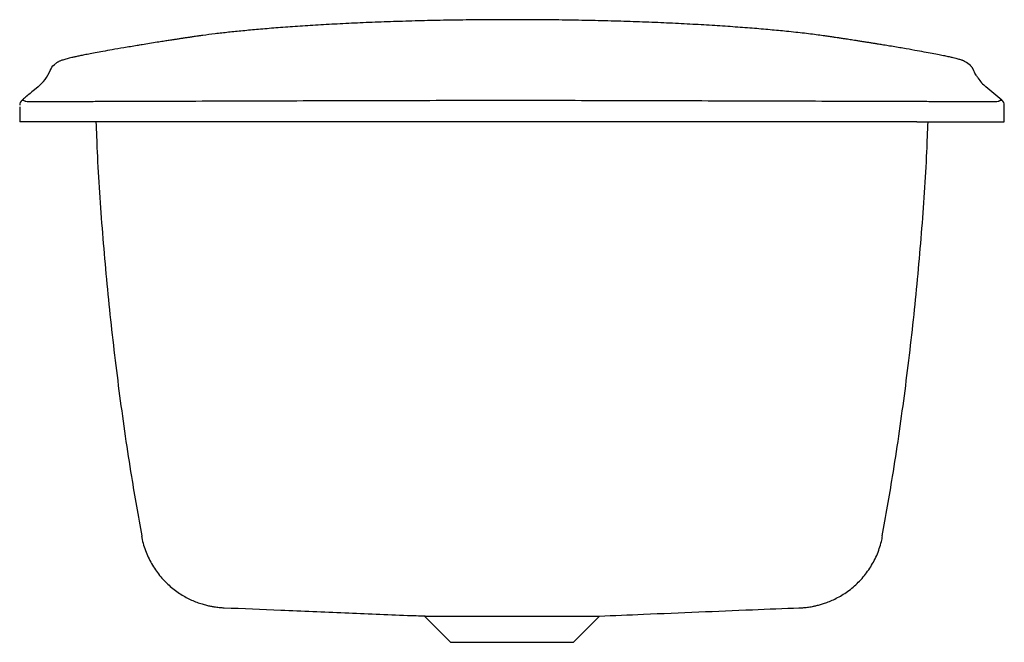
# Model space of a CAD drawing. Header units: millimetres. Extents: x 6231.176 to 6231.626, y 3204.925 to 3205.209.
import ezdxf

# ---------------------------------------------------------------- set-up
doc = ezdxf.new("R2010")
doc.units = ezdxf.units.MM
doc.layers.add('SANINDUSA', color=3, linetype='Continuous')

msp = doc.modelspace()

# ---------------------------------------------------------------- linework, layer by layer
at = {"layer": 'SANINDUSA'}
for p, q in [((6231.625573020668, 3205.169094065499), (6231.625573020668, 3205.170302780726)), ((6231.585573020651, 3205.162710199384), (6231.175573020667, 3205.162710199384)), ((6231.372534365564, 3204.924710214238), (6231.42861167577, 3204.924710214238))]:
    msp.add_line(p, q, dxfattribs=at)
for centre, radius, start, end in [((6231.602406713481, 3205.180259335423), 0.01119556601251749, 46.46219241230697, 61.72850954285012), ((6231.171155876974, 3205.194047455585), 0.01999817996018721, 309.7474715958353, 336.4846339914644), ((6231.6299908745, 3205.194040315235), 0.01999576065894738, 214.5132587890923, 230.1852348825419), ((6231.178573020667, 3205.170303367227), 0.003000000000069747, 129.7520984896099, 180), ((6231.622573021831, 3205.170299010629), 0.00299999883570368, 1.902022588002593e-06, 50.36029257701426)]:
    msp.add_arc(centre, radius, start, end, dxfattribs=at)
for points, knots in [([(6231.400573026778, 3205.209364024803), (6231.396573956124, 3205.209355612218), (6231.388562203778, 3205.209338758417), (6231.376637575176, 3205.209206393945), (6231.364885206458, 3205.208996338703), (6231.353374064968, 3205.208705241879), (6231.342119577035, 3205.2083373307), (6231.331195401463, 3205.207897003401), (6231.320701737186, 3205.207391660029), (6231.310739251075, 3205.206831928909), (6231.301373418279, 3205.206226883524), (6231.292688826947, 3205.205589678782), (6231.284741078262, 3205.204933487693), (6231.277508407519, 3205.204266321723), (6231.270878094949, 3205.203586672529), (6231.264780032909, 3205.202886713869), (6231.260175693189, 3205.202308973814), (6231.257831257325, 3205.201967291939), (6231.257137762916, 3205.201866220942)], [0, 0, 0, 0, 0.06767508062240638, 0.1355804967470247, 0.2029728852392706, 0.2700799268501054, 0.3373347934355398, 0.4049380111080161, 0.4720445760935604, 0.5385263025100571, 0.604215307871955, 0.66886772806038, 0.7314815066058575, 0.7919691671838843, 0.8516452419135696, 0.9118449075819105, 0.9739233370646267, 1, 1, 1, 1]), ([(6231.542728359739, 3205.202041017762), (6231.542251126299, 3205.202110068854), (6231.539735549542, 3205.202474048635), (6231.534251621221, 3205.203138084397), (6231.526644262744, 3205.203969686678), (6231.518596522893, 3205.204738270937), (6231.51037966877, 3205.205437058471), (6231.501523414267, 3205.206103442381), (6231.492031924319, 3205.20673192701), (6231.481940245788, 3205.207312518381), (6231.471331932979, 3205.207835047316), (6231.460292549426, 3205.208290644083), (6231.448852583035, 3205.208673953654), (6231.43705128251, 3205.20897972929), (6231.424999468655, 3205.209199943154), (6231.412809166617, 3205.209338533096), (6231.404651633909, 3205.209355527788), (6231.400573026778, 3205.209364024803)], [0, 0, 0, 0, 0.01802579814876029, 0.09501697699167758, 0.1735140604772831, 0.2402187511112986, 0.3071741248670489, 0.3745410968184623, 0.4426152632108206, 0.5116657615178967, 0.5808669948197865, 0.6499923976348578, 0.7194316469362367, 0.7895723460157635, 0.8600182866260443, 0.930011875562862, 1, 1, 1, 1]), ([(6231.257477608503, 3205.201917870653), (6231.257175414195, 3205.201875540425), (6231.256444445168, 3205.201773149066), (6231.255403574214, 3205.201621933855), (6231.254499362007, 3205.201488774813), (6231.253781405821, 3205.201382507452), (6231.253133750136, 3205.201286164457), (6231.252386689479, 3205.201174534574), (6231.251584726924, 3205.20105413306), (6231.250769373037, 3205.20093117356), (6231.249966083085, 3205.200809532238), (6231.249198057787, 3205.200692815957), (6231.248382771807, 3205.200568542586), (6231.247539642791, 3205.200439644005), (6231.24673890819, 3205.200316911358), (6231.246022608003, 3205.20020693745), (6231.245281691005, 3205.200092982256), (6231.244407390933, 3205.199958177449), (6231.243393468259, 3205.199801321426), (6231.242283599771, 3205.199628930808), (6231.241081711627, 3205.19944137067), (6231.239792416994, 3205.199239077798), (6231.237685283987, 3205.198906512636), (6231.234912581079, 3205.198463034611), (6231.232287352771, 3205.198037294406), (6231.230900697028, 3205.197805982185), (6231.230214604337, 3205.197697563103)], [0, 0, 0, 0, 0.02670952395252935, 0.06460689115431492, 0.09464524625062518, 0.1104212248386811, 0.1314795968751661, 0.1559093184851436, 0.1817453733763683, 0.2089596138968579, 0.2355649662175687, 0.2612240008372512, 0.285937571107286, 0.3183762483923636, 0.3482639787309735, 0.3702341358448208, 0.3951921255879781, 0.4287979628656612, 0.4666341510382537, 0.5086982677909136, 0.5549879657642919, 0.6055011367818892, 0.6602360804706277, 0.8069850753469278, 0.9501853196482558, 1, 1, 1, 1]), ([(6231.570321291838, 3205.197784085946), (6231.569590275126, 3205.197907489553), (6231.568624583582, 3205.198070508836), (6231.567301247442, 3205.198285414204), (6231.566521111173, 3205.198411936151), (6231.565728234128, 3205.198539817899), (6231.564924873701, 3205.198668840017), (6231.564110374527, 3205.198799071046), (6231.563284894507, 3205.198930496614), (6231.562080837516, 3205.19912139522), (6231.56055630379, 3205.199361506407), (6231.558767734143, 3205.199640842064), (6231.557181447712, 3205.199886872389), (6231.555809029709, 3205.200098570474), (6231.554525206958, 3205.200295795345), (6231.553168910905, 3205.200503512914), (6231.551608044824, 3205.200741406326), (6231.550016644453, 3205.200982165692), (6231.54837663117, 3205.201228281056), (6231.546620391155, 3205.201488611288), (6231.544643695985, 3205.2017801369), (6231.543159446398, 3205.201982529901), (6231.542728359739, 3205.202041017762)], [0, 0, 0, 0, 0.1017491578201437, 0.134413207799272, 0.1671183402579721, 0.1998635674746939, 0.2326478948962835, 0.2654703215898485, 0.2983298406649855, 0.331226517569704, 0.4074934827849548, 0.4747435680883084, 0.532998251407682, 0.5822743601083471, 0.6225851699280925, 0.6682971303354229, 0.720798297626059, 0.7773269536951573, 0.8217356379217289, 0.8748965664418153, 0.9383728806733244, 1, 1, 1, 1]), ([(6231.230214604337, 3205.197697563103), (6231.229917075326, 3205.197649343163), (6231.227354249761, 3205.197233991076), (6231.223180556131, 3205.196526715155), (6231.217960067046, 3205.195625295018), (6231.213663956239, 3205.194856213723), (6231.210129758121, 3205.194204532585), (6231.207148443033, 3205.193636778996), (6231.204648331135, 3205.19314450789), (6231.202571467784, 3205.192719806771), (6231.20084883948, 3205.192352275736), (6231.199419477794, 3205.192032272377), (6231.198223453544, 3205.191749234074), (6231.197134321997, 3205.191474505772), (6231.196157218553, 3205.191206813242), (6231.195287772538, 3205.190941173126), (6231.19457459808, 3205.1906948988), (6231.193980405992, 3205.19046065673), (6231.193477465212, 3205.190233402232), (6231.193044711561, 3205.190008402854), (6231.192593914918, 3205.189741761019), (6231.192141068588, 3205.18941455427), (6231.191829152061, 3205.189155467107), (6231.191662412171, 3205.188983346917), (6231.191655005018, 3205.188975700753)], [0, 0, 0, 0, 0.012166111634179, 0.1047952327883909, 0.1948437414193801, 0.2718607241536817, 0.3440846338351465, 0.4110417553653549, 0.4729323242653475, 0.5298248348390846, 0.5810410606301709, 0.6279102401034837, 0.6707329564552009, 0.7097864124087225, 0.7553233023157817, 0.7955433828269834, 0.8310212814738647, 0.8623253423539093, 0.8900197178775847, 0.9146657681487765, 0.9368221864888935, 0.97067770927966, 0.9986974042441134, 1, 1, 1, 1]), ([(6231.607709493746, 3205.190119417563), (6231.607689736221, 3205.190131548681), (6231.607574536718, 3205.190202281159), (6231.607409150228, 3205.190298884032), (6231.607152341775, 3205.190438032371), (6231.606854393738, 3205.190580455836), (6231.606473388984, 3205.190739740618), (6231.605974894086, 3205.190920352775), (6231.60533599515, 3205.191123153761), (6231.604521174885, 3205.191354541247), (6231.60349525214, 3205.191620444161), (6231.602170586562, 3205.191937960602), (6231.600475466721, 3205.19231810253), (6231.598351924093, 3205.192768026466), (6231.595745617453, 3205.193294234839), (6231.592627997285, 3205.193898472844), (6231.588960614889, 3205.194583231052), (6231.584554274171, 3205.195379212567), (6231.579301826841, 3205.196294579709), (6231.574588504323, 3205.197096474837), (6231.571487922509, 3205.197601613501), (6231.570321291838, 3205.197784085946)], [0, 0, 0, 0, 0.003825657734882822, 0.02230612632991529, 0.04532491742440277, 0.0732300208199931, 0.1063648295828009, 0.1450688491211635, 0.1896786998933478, 0.2349405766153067, 0.2854547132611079, 0.3414653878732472, 0.4032219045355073, 0.4708652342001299, 0.5423890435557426, 0.618002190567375, 0.6967659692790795, 0.7777531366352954, 0.8713179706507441, 0.9652313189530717, 1, 1, 1, 1]), ([(6231.189493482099, 3205.186068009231), (6231.189513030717, 3205.18611198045), (6231.189951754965, 3205.187098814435), (6231.190578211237, 3205.1882590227), (6231.191578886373, 3205.188854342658), (6231.191689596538, 3205.188920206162)], [0, 0, 0, 0, 0.03982450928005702, 0.8937705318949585, 1, 1, 1, 1]), ([(6231.611584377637, 3205.186193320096), (6231.611573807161, 3205.186217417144), (6231.611545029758, 3205.18628301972), (6231.611498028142, 3205.186385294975), (6231.611420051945, 3205.18655007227), (6231.611321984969, 3205.186744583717), (6231.611143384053, 3205.187075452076), (6231.610915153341, 3205.187443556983), (6231.610632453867, 3205.187830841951), (6231.610380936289, 3205.188128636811), (6231.610183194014, 3205.188314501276), (6231.61011858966, 3205.188375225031)], [0, 0, 0, 0, 0.007157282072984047, 0.01948521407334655, 0.03406146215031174, 0.07273364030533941, 0.1271249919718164, 0.2912617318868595, 0.5385248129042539, 0.8492315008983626, 0.9999999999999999, 0.9999999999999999, 0.9999999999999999, 0.9999999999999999]), ([(6231.613527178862, 3205.182718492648), (6231.6132472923, 3205.183129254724), (6231.612567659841, 3205.184126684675), (6231.611940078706, 3205.185276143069), (6231.611655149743, 3205.186034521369), (6231.61163484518, 3205.186088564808)], [0, 0, 0, 0, 0.3940372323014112, 0.9568179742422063, 1, 1, 1, 1]), ([(6231.183942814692, 3205.178671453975), (6231.179221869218, 3205.174745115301), (6231.178772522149, 3205.174371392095), (6231.177848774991, 3205.17360305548), (6231.177129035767, 3205.173004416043), (6231.176654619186, 3205.172609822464)], [0, 0, 0, 0, 0.2208543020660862, 0.4864256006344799, 0.9999999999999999, 0.9999999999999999, 0.9999999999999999, 0.9999999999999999]), ([(6231.176654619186, 3205.172609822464), (6231.176654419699, 3205.172609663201), (6231.176682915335, 3205.172611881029), (6231.176789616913, 3205.172612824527), (6231.176867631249, 3205.172610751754), (6231.177046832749, 3205.1725897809), (6231.177147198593, 3205.17257070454), (6231.177342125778, 3205.172517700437), (6231.177436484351, 3205.172484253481), (6231.177691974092, 3205.172377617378), (6231.177824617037, 3205.172300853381), (6231.177976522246, 3205.172204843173), (6231.178019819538, 3205.172175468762), (6231.178076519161, 3205.172135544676), (6231.178094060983, 3205.172122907), (6231.178118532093, 3205.17210494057), (6231.178126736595, 3205.172099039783), (6231.178138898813, 3205.172090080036), (6231.178142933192, 3205.172087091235), (6231.178148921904, 3205.172082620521), (6231.178150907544, 3205.172081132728), (6231.178153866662, 3205.172078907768), (6231.178160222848, 3205.172078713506), (6231.178170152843, 3205.172075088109), (6231.17817483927, 3205.172072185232), (6231.178179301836, 3205.172068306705)], [0, 0, 0, 0, 0.1250000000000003, 0.1250000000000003, 0.2500000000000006, 0.2500000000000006, 0.3750000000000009, 0.3750000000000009, 0.5000000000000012, 0.5000000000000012, 0.7500000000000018, 0.7500000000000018, 0.8750000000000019, 0.8750000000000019, 0.937500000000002, 0.937500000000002, 0.9687500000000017, 0.9687500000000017, 0.9843750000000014, 0.9843750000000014, 0.992187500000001, 0.992187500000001, 0.9960937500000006, 0.9960937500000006, 1, 1, 1, 1]), ([(6231.178179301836, 3205.172068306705), (6231.17820273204, 3205.172047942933), (6231.178461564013, 3205.172032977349), (6231.179080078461, 3205.172017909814), (6231.179219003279, 3205.172015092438), (6231.179524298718, 3205.172009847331), (6231.179690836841, 3205.172007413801), (6231.180231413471, 3205.172000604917), (6231.180646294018, 3205.17199671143), (6231.181584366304, 3205.171990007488), (6231.182107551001, 3205.171987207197), (6231.182974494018, 3205.171983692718), (6231.183277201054, 3205.171982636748), (6231.18391062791, 3205.171980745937), (6231.184241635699, 3205.171979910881), (6231.185949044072, 3205.171976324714), (6231.187493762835, 3205.171975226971), (6231.190073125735, 3205.171975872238), (6231.190977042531, 3205.171976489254), (6231.192400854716, 3205.171978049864), (6231.192886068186, 3205.171978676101), (6231.193868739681, 3205.17198013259), (6231.194367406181, 3205.171980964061), (6231.196896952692, 3205.171985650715), (6231.199035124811, 3205.171991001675), (6231.202415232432, 3205.172002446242), (6231.203576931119, 3205.172006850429), (6231.205914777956, 3205.172016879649), (6231.207094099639, 3205.172022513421), (6231.210662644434, 3205.172041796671), (6231.213082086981, 3205.172057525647), (6231.215543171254, 3205.172078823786)], [0, 0, 0, 0, 0.1250000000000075, 0.1250000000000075, 0.1562500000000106, 0.1562500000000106, 0.1875000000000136, 0.1875000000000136, 0.250000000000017, 0.250000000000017, 0.3125000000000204, 0.3125000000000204, 0.3437500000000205, 0.3437500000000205, 0.3750000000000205, 0.3750000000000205, 0.5000000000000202, 0.5000000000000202, 0.562500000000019, 0.562500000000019, 0.5937500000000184, 0.5937500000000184, 0.6250000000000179, 0.6250000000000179, 0.750000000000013, 0.750000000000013, 0.8125000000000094, 0.8125000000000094, 0.8750000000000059, 0.8750000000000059, 1, 1, 1, 1]), ([(6231.215543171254, 3205.172078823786), (6231.216506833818, 3205.172087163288), (6231.217470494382, 3205.17208919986), (6231.219397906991, 3205.172093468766), (6231.222289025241, 3205.172099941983), (6231.229034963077, 3205.172115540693), (6231.234817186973, 3205.172129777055), (6231.246381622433, 3205.172159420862), (6231.254091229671, 3205.172180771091), (6231.277219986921, 3205.172249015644), (6231.292639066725, 3205.172300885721), (6231.323477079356, 3205.172400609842), (6231.338896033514, 3205.172447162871), (6231.369734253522, 3205.172507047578), (6231.385153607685, 3205.172520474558), (6231.400573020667, 3205.172517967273)], [0, 0, 0, 0, 0.01562500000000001, 0.01562500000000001, 0.03125000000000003, 0.06250000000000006, 0.1250000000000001, 0.1250000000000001, 0.2499999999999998, 0.2499999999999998, 0.4999999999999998, 0.4999999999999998, 0.7499999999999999, 0.7499999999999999, 1, 1, 1, 1]), ([(6231.400573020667, 3205.172517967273), (6231.415992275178, 3205.172515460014), (6231.431411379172, 3205.172496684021), (6231.462249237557, 3205.17242900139), (6231.477668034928, 3205.172380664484), (6231.508505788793, 3205.172281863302), (6231.523924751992, 3205.172232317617), (6231.547053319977, 3205.172167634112), (6231.554762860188, 3205.172147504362), (6231.566327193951, 3205.172119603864), (6231.572109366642, 3205.172106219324), (6231.578855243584, 3205.172091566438), (6231.581746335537, 3205.172085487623), (6231.583673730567, 3205.172081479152), (6231.584637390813, 3205.172079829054), (6231.585601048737, 3205.17207198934)], [0, 0, 0, 0, 0.2500000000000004, 0.2500000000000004, 0.5000000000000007, 0.5000000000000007, 0.7500000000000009, 0.7500000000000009, 0.8750000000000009, 0.8750000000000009, 0.9375000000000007, 0.9687500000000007, 0.9843750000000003, 0.9843750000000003, 1, 1, 1, 1]), ([(6231.585601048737, 3205.17207198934), (6231.588062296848, 3205.172051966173), (6231.590495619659, 3205.172036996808), (6231.593502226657, 3205.172021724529), (6231.594102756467, 3205.172018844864), (6231.595290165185, 3205.172013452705), (6231.595878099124, 3205.172010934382), (6231.597624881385, 3205.172003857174), (6231.598766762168, 3205.171999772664), (6231.601005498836, 3205.171992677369), (6231.602102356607, 3205.171989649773), (6231.603713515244, 3205.171985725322), (6231.604244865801, 3205.171984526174), (6231.605295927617, 3205.171982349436), (6231.605815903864, 3205.171981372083), (6231.608358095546, 3205.171977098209), (6231.610232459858, 3205.171975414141), (6231.612810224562, 3205.171975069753), (6231.613630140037, 3205.171975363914), (6231.614799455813, 3205.171976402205), (6231.615178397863, 3205.171976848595), (6231.615907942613, 3205.171977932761), (6231.616259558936, 3205.171978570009), (6231.617952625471, 3205.171982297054), (6231.619101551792, 3205.171986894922), (6231.620514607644, 3205.171997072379), (6231.620934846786, 3205.172001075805), (6231.621654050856, 3205.172010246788), (6231.621954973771, 3205.1720154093), (6231.622685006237, 3205.172033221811), (6231.622943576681, 3205.172047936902), (6231.622966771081, 3205.172067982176)], [0, 0, 0, 0, 0.1250000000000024, 0.1250000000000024, 0.1562500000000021, 0.1562500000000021, 0.1875000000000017, 0.1875000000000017, 0.2500000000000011, 0.2500000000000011, 0.3125000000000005, 0.3125000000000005, 0.3437500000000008, 0.3437500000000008, 0.3750000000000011, 0.3750000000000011, 0.4999999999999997, 0.4999999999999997, 0.562499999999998, 0.562499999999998, 0.5937499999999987, 0.5937499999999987, 0.6249999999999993, 0.6249999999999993, 0.7500000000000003, 0.7500000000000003, 0.8124999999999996, 0.8124999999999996, 0.8749999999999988, 0.8749999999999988, 1, 1, 1, 1]), ([(6231.622966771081, 3205.172067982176), (6231.622971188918, 3205.172071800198), (6231.62297582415, 3205.172074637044), (6231.622985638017, 3205.172078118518), (6231.622991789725, 3205.172078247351), (6231.622994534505, 3205.172080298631), (6231.623000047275, 3205.172084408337), (6231.623005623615, 3205.172088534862), (6231.623016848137, 3205.172096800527), (6231.623024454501, 3205.172102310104), (6231.6230472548, 3205.172118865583), (6231.62306323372, 3205.172130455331), (6231.623115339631, 3205.172167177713), (6231.623155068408, 3205.172194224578), (6231.623294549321, 3205.172283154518), (6231.623415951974, 3205.172354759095), (6231.623655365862, 3205.172459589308), (6231.623744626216, 3205.172493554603), (6231.62393363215, 3205.172550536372), (6231.624033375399, 3205.172573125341), (6231.624219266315, 3205.17260151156), (6231.624304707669, 3205.17260724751), (6231.624432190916, 3205.172610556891), (6231.624473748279, 3205.172608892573), (6231.624486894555, 3205.172609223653)], [0, 0, 0, 0, 0.003906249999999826, 0.003906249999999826, 0.007812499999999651, 0.007812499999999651, 0.01562499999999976, 0.03124999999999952, 0.03124999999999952, 0.06249999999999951, 0.06249999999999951, 0.1249999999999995, 0.1249999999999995, 0.2499999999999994, 0.2499999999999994, 0.4999999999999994, 0.4999999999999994, 0.6249999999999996, 0.6249999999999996, 0.7499999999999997, 0.7499999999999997, 0.8749999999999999, 0.8749999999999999, 1, 1, 1, 1]), ([(6231.175573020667, 3205.1694996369), (6231.175573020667, 3205.16813031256), (6231.175573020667, 3205.166059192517), (6231.175573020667, 3205.163988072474), (6231.175573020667, 3205.162710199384)], [0, 0, 0, 0, 0.383003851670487, 1, 1, 1, 1]), ([(6231.625573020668, 3205.162710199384), (6231.625573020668, 3205.163988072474), (6231.625573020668, 3205.166125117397), (6231.625573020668, 3205.168262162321), (6231.625573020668, 3205.169121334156)], [0, 0, 0, 0, 0.5979626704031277, 1, 1, 1, 1]), ([(6231.210438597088, 3205.162710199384), (6231.210600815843, 3205.158142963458), (6231.211205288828, 3205.14112414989), (6231.213282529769, 3205.111705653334), (6231.216653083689, 3205.074488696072), (6231.221111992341, 3205.037391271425), (6231.225943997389, 3205.003680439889), (6231.229738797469, 3204.982418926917), (6231.231345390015, 3204.973417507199)], [0, 0, 0, 0, 0.07193574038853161, 0.2680529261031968, 0.4640928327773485, 0.6600940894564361, 0.8560951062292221, 1, 1, 1, 1]), ([(6231.56979669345, 3204.97339469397), (6231.571404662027, 3204.982403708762), (6231.575200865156, 3205.003672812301), (6231.580034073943, 3205.037391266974), (6231.58449295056, 3205.074488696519), (6231.587863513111, 3205.111705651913), (6231.589940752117, 3205.141124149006), (6231.590545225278, 3205.15814296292), (6231.590707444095, 3205.162710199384)], [0, 0, 0, 0, 0.1440088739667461, 0.339986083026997, 0.5359635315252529, 0.7319796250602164, 0.9280729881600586, 1, 1, 1, 1]), ([(6231.585573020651, 3205.162710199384), (6231.588191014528, 3205.162710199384), (6231.593426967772, 3205.162710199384), (6231.600979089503, 3205.162710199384), (6231.607939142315, 3205.162710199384), (6231.614039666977, 3205.162710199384), (6231.619046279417, 3205.162710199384), (6231.622766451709, 3205.162710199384), (6231.625057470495, 3205.162710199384), (6231.625573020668, 3205.162710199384), (6231.625573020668, 3205.162710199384), (6231.625573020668, 3205.162710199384), (6231.625573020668, 3205.162710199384)], [0, 0, 0, 0, 0.00323032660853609, 0.00646065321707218, 0.00969097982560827, 0.01292130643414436, 0.01615163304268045, 0.01938195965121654, 0.02261228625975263, 0.02584261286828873, 0.02584261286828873, 0.03124999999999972, 0.03124999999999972, 0.03124999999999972, 0.03124999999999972]), ([(6231.231254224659, 3204.973407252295), (6231.231298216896, 3204.973113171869), (6231.23151302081, 3204.971677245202), (6231.232191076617, 3204.969170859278), (6231.233278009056, 3204.965936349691), (6231.23463679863, 3204.962857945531), (6231.236216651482, 3204.959947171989), (6231.238002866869, 3204.957219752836), (6231.239969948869, 3204.954687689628), (6231.24209386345, 3204.952361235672), (6231.244348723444, 3204.950248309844), (6231.246707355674, 3204.948354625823), (6231.249140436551, 3204.946683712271), (6231.251615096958, 3204.945237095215), (6231.254091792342, 3204.944014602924), (6231.256518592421, 3204.943014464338), (6231.258825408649, 3204.94223151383), (6231.260930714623, 3204.941651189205), (6231.262769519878, 3204.941243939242), (6231.264321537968, 3204.940969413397), (6231.265614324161, 3204.940787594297), (6231.266696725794, 3204.940667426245), (6231.267615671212, 3204.940588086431), (6231.268390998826, 3204.940537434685), (6231.268870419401, 3204.940513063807), (6231.269059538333, 3204.940506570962), (6231.26907860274, 3204.940505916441)], [0, 0, 0, 0, 0.01542370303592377, 0.07531037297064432, 0.134299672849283, 0.1924079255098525, 0.2496374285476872, 0.3059770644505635, 0.3614019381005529, 0.415871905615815, 0.4693285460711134, 0.5216895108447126, 0.5728378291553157, 0.6226006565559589, 0.6707053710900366, 0.7166916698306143, 0.7597762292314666, 0.7988432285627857, 0.8330335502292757, 0.862648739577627, 0.8890564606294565, 0.913997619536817, 0.9392651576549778, 0.9661861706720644, 0.9965913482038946, 1, 1, 1, 1]), ([(6231.531693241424, 3204.940409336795), (6231.531705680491, 3204.940409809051), (6231.531967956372, 3204.940419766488), (6231.532552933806, 3204.940453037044), (6231.533467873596, 3204.940517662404), (6231.534439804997, 3204.940607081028), (6231.535484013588, 3204.940727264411), (6231.536636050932, 3204.940890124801), (6231.537929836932, 3204.941112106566), (6231.539397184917, 3204.941415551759), (6231.54106983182, 3204.94183053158), (6231.542980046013, 3204.942397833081), (6231.545146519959, 3204.943168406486), (6231.547541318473, 3204.944189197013), (6231.550087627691, 3204.945487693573), (6231.552686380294, 3204.947065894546), (6231.5552491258, 3204.948909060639), (6231.557711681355, 3204.950997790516), (6231.560029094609, 3204.953312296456), (6231.562168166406, 3204.955832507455), (6231.564103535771, 3204.958537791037), (6231.565813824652, 3204.961407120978), (6231.567285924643, 3204.96441792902), (6231.568493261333, 3204.967550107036), (6231.569403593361, 3204.970539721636), (6231.569765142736, 3204.972508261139), (6231.569924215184, 3204.973374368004)], [0, 0, 0, 0, 0.002959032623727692, 0.06239076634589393, 0.1108085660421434, 0.1512344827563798, 0.1861730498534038, 0.2176930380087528, 0.247597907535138, 0.2772847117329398, 0.3079483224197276, 0.3411493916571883, 0.3780628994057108, 0.4190946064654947, 0.4635887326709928, 0.510386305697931, 0.5585909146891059, 0.6076731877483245, 0.6573209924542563, 0.7073440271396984, 0.7576237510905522, 0.8080843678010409, 0.8586757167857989, 0.9093632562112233, 0.9601221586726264, 1, 1, 1, 1]), ([(6231.269005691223, 3204.940520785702), (6231.277631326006, 3204.940161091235), (6231.296000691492, 3204.939395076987), (6231.323917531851, 3204.938269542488), (6231.345895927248, 3204.937262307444), (6231.35812870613, 3204.936852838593), (6231.360823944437, 3204.936762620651)], [0, 0, 0, 0, 0.2821540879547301, 0.6008823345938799, 0.9120627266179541, 1, 1, 1, 1]), ([(6231.440440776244, 3204.936721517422), (6231.447189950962, 3204.936998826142), (6231.462352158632, 3204.937621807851), (6231.485690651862, 3204.938600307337), (6231.509466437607, 3204.939582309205), (6231.524808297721, 3204.940211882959), (6231.531986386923, 3204.940506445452)], [0, 0, 0, 0, 0.2207925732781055, 0.4960166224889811, 0.7641982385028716, 1, 1, 1, 1]), ([(6231.36082213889, 3204.936710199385), (6231.360877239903, 3204.936710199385), (6231.361070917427, 3204.936710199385), (6231.362586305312, 3204.936710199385), (6231.365322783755, 3204.936710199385), (6231.369091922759, 3204.936710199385), (6231.373781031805, 3204.936710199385), (6231.379191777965, 3204.936710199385), (6231.385244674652, 3204.936710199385), (6231.391670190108, 3204.936710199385), (6231.398429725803, 3204.936710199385), (6231.405201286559, 3204.936710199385), (6231.411902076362, 3204.936710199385), (6231.418202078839, 3204.936710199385), (6231.424049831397, 3204.936710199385), (6231.429183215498, 3204.936710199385), (6231.433544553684, 3204.936710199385), (6231.43697921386, 3204.936710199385), (6231.439266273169, 3204.936710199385), (6231.440394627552, 3204.936710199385), (6231.440440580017, 3204.936710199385), (6231.440441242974, 3204.936710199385)], [0, 0, 0, 0, 0.02312370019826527, 0.08127874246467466, 0.1378085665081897, 0.1959691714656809, 0.2526411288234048, 0.3109808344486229, 0.3672847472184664, 0.4251921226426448, 0.4819298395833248, 0.5403307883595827, 0.596981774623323, 0.6553004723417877, 0.711658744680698, 0.7696357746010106, 0.8262009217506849, 0.8844039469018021, 0.9409512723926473, 0.9991481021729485, 0.9999999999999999, 0.9999999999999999, 0.9999999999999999, 0.9999999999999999])]:
    msp.add_open_spline(points, degree=3, knots=knots, dxfattribs=at)
for points, degree in [([(6231.624486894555, 3205.172609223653), (6231.622049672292, 3205.174628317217), (6231.619618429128, 3205.176654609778), (6231.617187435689, 3205.178681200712)], 3), ([(6231.360573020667, 3204.936671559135), (6231.372534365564, 3204.924710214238)], 1), ([(6231.42861167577, 3204.924710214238), (6231.440573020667, 3204.936671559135)], 1)]:
    msp.add_open_spline(points, degree=degree, dxfattribs=at)

doc.saveas('drawing.dxf')
